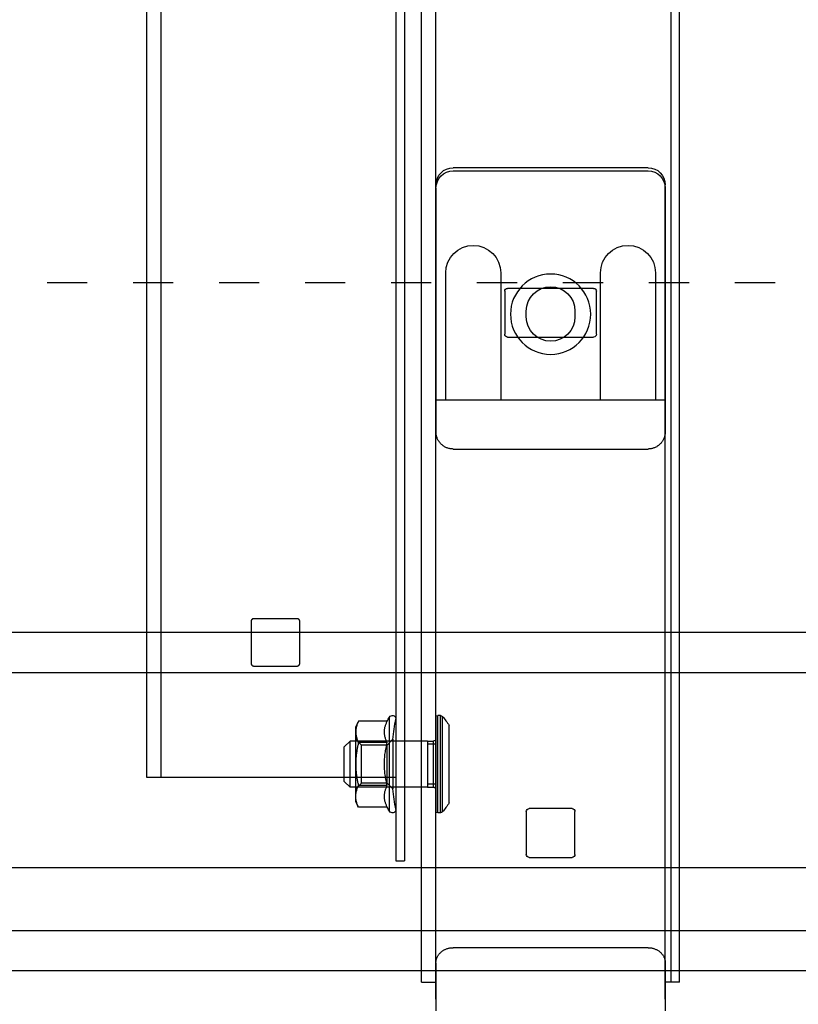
# Model space of a CAD drawing. Header units: millimetres. Extents: x 22865 to 60762, y -18816 to 15611.
# Tile 114 of 256: x 25864 to 25878, y 8450 to 8467. Entities that reach past the tile are written whole.
import ezdxf

# ---------------------------------------------------------------- set-up
doc = ezdxf.new("R2010")
doc.units = ezdxf.units.MM
doc.linetypes.add('DASHED', pattern=[15, 7, -8])
for name, color, linetype in [('1', 7, 'Continuous'), ('A_KURVEN', 7, 'Continuous'), ('bramy przemyslowe', 5, 'Continuous'), ('BRO0010100955_PBL77', 7, 'Continuous'), ('BRO0010100975_PBL47', 7, 'Continuous'), ('BRO0010102688_PBL26', 7, 'Continuous'), ('BRO0010102688_PBL49', 7, 'Continuous'), ('WYMIARY', 6, 'Continuous'), ('Z3018270_PBL71', 7, 'Continuous'), ('Z3043208_PBL69', 7, 'Continuous'), ('Z3067108_AF1_PBL37', 7, 'Continuous'), ('Z3067109_AF2_PBL40', 7, 'Continuous')]:
    doc.layers.add(name, color=color, linetype=linetype)
doc.layers.add('projekt', color=6, linetype='Continuous', lineweight=9)
doc.styles.add('1-100', font='simplex.shx', dxfattribs={"width": 0.8, "height": 15})
doc.dimstyles.new('1-100', dxfattribs={"dimscale": 0.5, "dimtxt": 100, "dimasz": 1, "dimexe": 0.18, "dimexo": 0.0625, "dimgap": 5, "dimtad": 1, "dimdec": 1, "dimzin": 0, "dimdsep": 46, "dimtxsty": '1-100', "dimblk1": 'K', "dimblk2": 'K', "dimsah": 1, "dimcen": 0.09, "dimse1": 1, "dimse2": 1, "dimadec": 0, "dimazin": 0, "dimtfac": 1, "dimtdec": 1, "dimtofl": 0, "dimtmove": 0, "dimatfit": 3, "dimldrblk": 'K', "dimfxl": 0, "dimtolj": 1, "dimtzin": 0, "dimarcsym": 0})

# ---------------------------------------------------------------- blocks, each defined once
blk = doc.blocks.new('Abhängung_BRO0010102703_ABL25__1', base_point=(3675.51, 4250.11))
at = {"layer": '1', "color": 2, "linetype": 'Continuous'}
blk.add_line((5401.89, 5464.11), (5404.39, 5464.11), dxfattribs=at)
at = {"layer": 'BRO0010100955_PBL77', "color": 2, "linetype": 'Continuous'}
for p, q in [((5441.39, 5605.56), (5407.39, 5605.56)), ((5404.39, 5602.56), (5404.39, 5570.06)), ((5444.39, 5602.56), (5444.39, 5570.06)), ((5406.09, 5587.76), (5406.09, 5565.56)), ((5415.69, 5565.56), (5415.69, 5587.76)), ((5433.09, 5587.76), (5433.09, 5565.56)), ((5442.69, 5565.56), (5442.69, 5587.76)), ((5404.39, 5570.06), (5404.39, 5565.56)), ((5444.39, 5570.06), (5444.39, 5565.56)), ((5404.39, 5565.56), (5444.39, 5565.56)), ((5404.39, 5565.56), (5404.39, 5560.05)), ((5406.09, 5565.56), (5415.69, 5565.56)), ((5433.09, 5565.56), (5442.69, 5565.56)), ((5444.39, 5565.56), (5444.39, 5560.05)), ((5441.39, 5557.06), (5407.39, 5557.06))]:
    blk.add_line(p, q, dxfattribs=at)
blk.add_circle((5424.39, 5580.56), 7, dxfattribs=at)
for centre, radius, start, end in [((5407.39, 5602.56), 3, 90, 180), ((5441.39, 5602.56), 3, 0, 90), ((5410.89, 5587.76), 4.8, 0, 180), ((5437.89, 5587.76), 4.8, 0, 180)]:
    blk.add_arc(centre, radius, start, end, dxfattribs=at)
for points in [[(5404.39, 5560.05), (5404.41, 5559.79), (5404.44, 5559.53), (5404.5, 5559.28), (5404.58, 5559.03), (5404.68, 5558.79), (5404.8, 5558.56), (5404.94, 5558.34), (5405.1, 5558.13), (5405.27, 5557.94), (5405.47, 5557.76), (5405.67, 5557.6), (5405.89, 5557.46), (5406.13, 5557.34), (5406.37, 5557.24), (5406.62, 5557.16), (5406.87, 5557.11), (5407.13, 5557.07), (5407.39, 5557.06)], [(5441.39, 5557.06), (5441.66, 5557.07), (5441.92, 5557.11), (5442.17, 5557.16), (5442.42, 5557.24), (5442.66, 5557.34), (5442.89, 5557.46), (5443.12, 5557.6), (5443.32, 5557.76), (5443.52, 5557.94), (5443.69, 5558.13), (5443.85, 5558.34), (5443.99, 5558.56), (5444.11, 5558.79), (5444.21, 5559.03), (5444.29, 5559.28), (5444.35, 5559.53), (5444.38, 5559.79), (5444.39, 5560.05)]]:
    blk.add_spline(points, degree=3, dxfattribs=at)
at = {"layer": 'BRO0010100975_PBL47', "color": 2, "linetype": 'Continuous'}
for p, q in [((5407.39, 5606.11), (5441.39, 5606.11)), ((5404.39, 5567.18), (5404.39, 5603.11)), ((5444.39, 5567.18), (5444.39, 5603.11)), ((5420.14, 5581.11), (5420.14, 5580.11)), ((5428.64, 5580.11), (5428.64, 5581.11)), ((5404.39, 5461.11), (5404.39, 5567.18)), ((5444.39, 5461.11), (5444.39, 5567.18)), ((5407.39, 5470.11), (5441.39, 5470.11)), ((5404.39, 5467.46), (5404.39, 5463.23)), ((5444.39, 5467.46), (5444.39, 5463.23)), ((5404.39, 5463.23), (5404.39, 5459.11)), ((5444.39, 5463.23), (5444.39, 5459.11))]:
    blk.add_line(p, q, dxfattribs=at)
for centre, radius, start, end in [((5407.39, 5603.11), 3, 90, 180), ((5441.39, 5603.11), 3, 0, 90), ((5424.39, 5581.11), 4.25, 0, 180), ((5424.39, 5580.11), 4.25, 180, 0)]:
    blk.add_arc(centre, radius, start, end, dxfattribs=at)
for points in [[(5407.39, 5470.11), (5407.16, 5470.1), (5406.93, 5470.08), (5406.69, 5470.04), (5406.47, 5469.98), (5406.25, 5469.91), (5406.03, 5469.82), (5405.83, 5469.72), (5405.63, 5469.61), (5405.45, 5469.48), (5405.27, 5469.34), (5405.11, 5469.18), (5404.97, 5469.02), (5404.84, 5468.85), (5404.72, 5468.67), (5404.62, 5468.48), (5404.54, 5468.28), (5404.48, 5468.08), (5404.43, 5467.88), (5404.4, 5467.67), (5404.39, 5467.46)], [(5444.39, 5467.46), (5444.39, 5467.67), (5444.36, 5467.88), (5444.31, 5468.08), (5444.25, 5468.28), (5444.17, 5468.48), (5444.07, 5468.67), (5443.95, 5468.85), (5443.82, 5469.02), (5443.68, 5469.18), (5443.52, 5469.34), (5443.34, 5469.48), (5443.16, 5469.61), (5442.96, 5469.72), (5442.76, 5469.82), (5442.54, 5469.91), (5442.32, 5469.98), (5442.09, 5470.04), (5441.86, 5470.08), (5441.63, 5470.1), (5441.39, 5470.11)]]:
    blk.add_spline(points, degree=3, dxfattribs=at)
at = {"layer": 'BRO0010102688_PBL26', "color": 2, "linetype": 'Continuous'}
for p, q in [((5449.89, 5759.55), (5449.89, 5485.24)), ((5451.39, 5759.55), (5451.39, 5485.24)), ((5492.39, 5759.55), (5492.39, 5499.86)), ((5494.89, 5759.55), (5494.89, 5499.86)), ((5468.14, 5519.67), (5468.14, 5527.03)), ((5468.64, 5527.47), (5476.14, 5527.47)), ((5476.64, 5527.03), (5476.64, 5519.67)), ((5476.14, 5519.22), (5468.64, 5519.22)), ((5494.89, 5499.86), (5451.39, 5499.86)), ((5451.39, 5485.24), (5449.89, 5485.24))]:
    blk.add_line(p, q, dxfattribs=at)
for points in [[(5468.14, 5527.03), (5468.15, 5527.07), (5468.15, 5527.11), (5468.17, 5527.16), (5468.18, 5527.2), (5468.2, 5527.24), (5468.23, 5527.27), (5468.26, 5527.31), (5468.29, 5527.34), (5468.33, 5527.37), (5468.37, 5527.4), (5468.41, 5527.42), (5468.45, 5527.44), (5468.5, 5527.45), (5468.55, 5527.46), (5468.6, 5527.47), (5468.64, 5527.47)], [(5476.14, 5527.47), (5476.19, 5527.47), (5476.24, 5527.46), (5476.29, 5527.45), (5476.34, 5527.44), (5476.38, 5527.42), (5476.42, 5527.4), (5476.46, 5527.37), (5476.5, 5527.34), (5476.53, 5527.31), (5476.56, 5527.27), (5476.59, 5527.24), (5476.61, 5527.2), (5476.62, 5527.16), (5476.63, 5527.11), (5476.64, 5527.07), (5476.64, 5527.03)], [(5468.64, 5519.22), (5468.6, 5519.22), (5468.55, 5519.23), (5468.5, 5519.24), (5468.45, 5519.26), (5468.41, 5519.27), (5468.37, 5519.3), (5468.33, 5519.32), (5468.29, 5519.35), (5468.26, 5519.38), (5468.23, 5519.42), (5468.2, 5519.46), (5468.18, 5519.5), (5468.17, 5519.54), (5468.15, 5519.58), (5468.15, 5519.62), (5468.14, 5519.67)], [(5476.64, 5519.67), (5476.64, 5519.62), (5476.63, 5519.58), (5476.62, 5519.54), (5476.61, 5519.5), (5476.59, 5519.46), (5476.56, 5519.42), (5476.53, 5519.38), (5476.5, 5519.35), (5476.46, 5519.32), (5476.42, 5519.3), (5476.38, 5519.27), (5476.34, 5519.26), (5476.29, 5519.24), (5476.24, 5519.23), (5476.19, 5519.22), (5476.14, 5519.22)]]:
    blk.add_spline(points, degree=3, dxfattribs=at)
at = {"layer": 'BRO0010102688_PBL49', "color": 2, "linetype": 'Continuous'}
for p, q in [((5401.89, 5464.11), (5401.89, 5763.11)), ((5403.39, 5464.11), (5403.39, 5763.11)), ((5444.39, 5464.11), (5444.39, 5763.11)), ((5446.89, 5464.11), (5446.89, 5763.11)), ((5416.89, 5585.06), (5431.89, 5585.06)), ((5416.39, 5577.06), (5416.39, 5584.56)), ((5432.39, 5584.56), (5432.39, 5577.06)), ((5431.89, 5576.56), (5416.89, 5576.56)), ((5420.14, 5486.36), (5420.14, 5493.86)), ((5420.64, 5494.36), (5428.14, 5494.36)), ((5428.64, 5493.86), (5428.64, 5486.36)), ((5428.14, 5485.86), (5420.64, 5485.86)), ((5446.89, 5464.11), (5444.39, 5464.11))]:
    blk.add_line(p, q, dxfattribs=at)
for centre, start, end in [((5416.89, 5584.56), 90, 180), ((5431.89, 5584.56), 0, 90), ((5416.89, 5577.06), 180, 270), ((5431.89, 5577.06), 270, 0), ((5420.64, 5493.86), 90, 180), ((5428.14, 5493.86), 0, 90), ((5420.64, 5486.36), 180, 270), ((5428.14, 5486.36), 270, 0)]:
    blk.add_arc(centre, 0.5, start, end, dxfattribs=at)
at = {"layer": 'Z3018270_PBL71', "color": 2, "linetype": 'Continuous'}
for p, q in [((5451.39, 5510.01), (5451.39, 5494.21)), ((5452.52, 5493.92), (5452.52, 5510.3)), ((5452.89, 5509.62), (5457.93, 5509.62)), ((5457.93, 5509.62), (5458.39, 5508.61)), ((5458.39, 5495.61), (5458.39, 5508.61)), ((5451.91, 5506.44), (5452.91, 5505.44)), ((5451.91, 5506.44), (5451.91, 5497.79)), ((5452.89, 5505.87), (5457.93, 5505.87)), ((5457.39, 5505.44), (5458.39, 5506.44)), ((5452.91, 5505.44), (5457.39, 5505.44)), ((5452.91, 5498.79), (5452.91, 5505.44)), ((5457.39, 5498.79), (5457.39, 5505.44)), ((5451.91, 5497.79), (5452.91, 5498.79)), ((5452.89, 5498.36), (5457.93, 5498.36)), ((5452.91, 5498.79), (5457.39, 5498.79)), ((5457.39, 5498.79), (5458.39, 5497.79)), ((5457.93, 5494.61), (5458.39, 5495.61)), ((5452.89, 5494.61), (5457.93, 5494.61))]:
    blk.add_line(p, q, dxfattribs=at)
for centre, radius, start, end in [((5451.99, 5510.01), 0.6, 28.7492, 180), ((5402.21, 5501.04), 50, 6.1961, 10.3367), ((5417.45, 5491.06), 40, 27.6391, 28.7492), ((5402.21, 5503.18), 50, 349.6633, 353.8039), ((5451.99, 5494.21), 0.6, 180, 331.2508), ((5417.45, 5513.16), 40, 331.2508, 332.3609)]:
    blk.add_arc(centre, radius, start, end, dxfattribs=at)
for points in [[(5452.89, 5505.87), (5453, 5506.09), (5453.1, 5506.31), (5453.18, 5506.55), (5453.26, 5506.79), (5453.32, 5507.03), (5453.36, 5507.27), (5453.39, 5507.5), (5453.4, 5507.74), (5453.39, 5507.98), (5453.36, 5508.21), (5453.32, 5508.45), (5453.26, 5508.69), (5453.19, 5508.92), (5453.1, 5509.15), (5453, 5509.39), (5452.89, 5509.62)], [(5457.93, 5509.62), (5458.06, 5509.3), (5458.18, 5508.98), (5458.27, 5508.67), (5458.34, 5508.36), (5458.38, 5508.05), (5458.39, 5507.74)], [(5458.39, 5507.74), (5458.38, 5507.43), (5458.34, 5507.13), (5458.27, 5506.81), (5458.18, 5506.51), (5458.06, 5506.18), (5457.93, 5505.87)], [(5452.89, 5498.36), (5453, 5498.81), (5453.1, 5499.26), (5453.19, 5499.74), (5453.26, 5500.22), (5453.32, 5500.7), (5453.36, 5501.17), (5453.39, 5501.64), (5453.4, 5502.11), (5453.39, 5502.58), (5453.36, 5503.05), (5453.32, 5503.53), (5453.26, 5504), (5453.19, 5504.48), (5453.1, 5504.96), (5453, 5505.42), (5452.89, 5505.87)], [(5457.93, 5505.87), (5458.06, 5505.23), (5458.18, 5504.58), (5458.27, 5503.97), (5458.34, 5503.35), (5458.38, 5502.73), (5458.39, 5502.11)], [(5458.39, 5502.11), (5458.38, 5501.49), (5458.34, 5500.87), (5458.27, 5500.25), (5458.18, 5499.63), (5458.06, 5498.99), (5457.93, 5498.36)], [(5452.89, 5494.61), (5453, 5494.84), (5453.1, 5495.07), (5453.19, 5495.3), (5453.26, 5495.54), (5453.32, 5495.78), (5453.36, 5496.01), (5453.39, 5496.25), (5453.4, 5496.49), (5453.39, 5496.72), (5453.36, 5496.96), (5453.32, 5497.2), (5453.26, 5497.44), (5453.19, 5497.68), (5453.1, 5497.91), (5453, 5498.14), (5452.89, 5498.36)], [(5458.39, 5496.48), (5458.38, 5496.79), (5458.34, 5497.1), (5458.27, 5497.41), (5458.18, 5497.72), (5458.06, 5498.04), (5457.93, 5498.36)], [(5457.93, 5494.61), (5458.06, 5494.92), (5458.18, 5495.25), (5458.27, 5495.56), (5458.34, 5495.87), (5458.38, 5496.18), (5458.39, 5496.48)]]:
    blk.add_spline(points, degree=3, dxfattribs=at)
at = {"layer": 'Z3043208_PBL69', "color": 2, "linetype": 'Continuous'}
for p, q in [((5443.24, 5493.8), (5443.24, 5510.43)), ((5443.63, 5510.61), (5444.09, 5510.61)), ((5443.63, 5493.61), (5443.63, 5510.61)), ((5444.09, 5493.61), (5444.09, 5510.61)), ((5444.39, 5510.31), (5444.39, 5493.91)), ((5442.09, 5495.36), (5442.09, 5508.86)), ((5445.89, 5506.11), (5444.89, 5506.11)), ((5444.89, 5506.11), (5444.89, 5498.11)), ((5445.89, 5506.11), (5459.39, 5506.11)), ((5445.89, 5506.11), (5445.89, 5498.11)), ((5445.89, 5506.11), (5445.89, 5498.11)), ((5459.39, 5506.11), (5460.39, 5505.11)), ((5459.39, 5498.11), (5459.39, 5506.11)), ((5444.39, 5505.61), (5445.89, 5505.61)), ((5460.39, 5499.11), (5460.39, 5505.11)), ((5459.39, 5498.11), (5460.39, 5499.11)), ((5444.39, 5498.61), (5445.89, 5498.61)), ((5445.89, 5498.11), (5444.89, 5498.11)), ((5445.89, 5498.11), (5459.39, 5498.11)), ((5443.63, 5493.61), (5444.09, 5493.61))]:
    blk.add_line(p, q, dxfattribs=at)
for centre, radius, start, end in [((5456.78, 5499.31), 17.52, 140.6033, 146.9599), ((5443.63, 5510.11), 0.5, 90, 140.6033), ((5444.09, 5510.31), 0.3, 360, 90), ((5444.89, 5506.61), 0.5, 180, 270), ((5444.89, 5497.61), 0.5, 90, 180), ((5456.78, 5504.91), 17.52, 213.0401, 219.3967), ((5443.63, 5494.11), 0.5, 219.3967, 270), ((5444.09, 5493.91), 0.3, 270, 0)]:
    blk.add_arc(centre, radius, start, end, dxfattribs=at)
blk = doc.blocks.new('Oben_Z3067108_AF1_PBL37_', base_point=(-2052.47, -1421.03))
at = {"layer": 'Z3067108_AF1_PBL37', "color": 2, "linetype": 'Continuous'}
for p, q in [((4111.91, 4061), (670.37, 4061)), ((4111.91, 4054), (670.37, 4054)), ((4111.91, 4020), (670.37, 4020)), ((4111.91, 4009), (670.37, 4009))]:
    blk.add_line(p, q, dxfattribs=at)
blk = doc.blocks.new('Unten_Z3067109_AF2_PBL40_', base_point=(3595.4, 4267.11))
at = {"layer": 'Z3067109_AF2_PBL40', "color": 2, "linetype": 'Continuous'}
for p, q in [((7053.45, 5533.11), (3809.06, 5533.11)), ((7051.45, 5526.11), (3809.06, 5526.11))]:
    blk.add_line(p, q, dxfattribs=at)
blk = doc.blocks.new('blok222')
at = {"layer": 'A_KURVEN', "color": 2, "linetype": 'DASHED'}
blk.add_line((60994.401, 15532.408), (64159.401, 15532.408), dxfattribs=at)
at = {"layer": '1', "xscale": -1}
for name, p in [('Abhängung_BRO0010102703_ABL25__1', (63386.127, 14196.408)), ('Unten_Z3067109_AF2_PBL40_', (64689.626, 14153.408))]:
    blk.add_blockref(name, p, dxfattribs=at)
at = {"layer": 'Z3067108_AF1_PBL37', "xscale": -1}
blk.add_blockref('Oben_Z3067108_AF1_PBL37_', (67461.871, 9989.378), dxfattribs=at)
blk = doc.blocks.new('K')
for p, q in [((0, -19.114), (0, 19.114)), ((-19.114, 0), (19.114, 0))]:
    blk.add_line(p, q)
blk.add_circle((0, 0), 2.016)
blk = doc.blocks.new('*D1772')
at = {"layer": 'WYMIARY', "color": 0, "lineweight": -2}
blk.add_line((25666.932, 8352.422), (26205.932, 8352.422), dxfattribs=at)
at = {"layer": 'WYMIARY', "color": 0, "linetype": 'ByBlock', "lineweight": -2, "xscale": 0.5, "yscale": 0.5, "zscale": 0.5, "rotation": 180}
blk.add_blockref('K', (25666.432, 8352.422), dxfattribs=at)
at = {"layer": 'WYMIARY', "color": 0, "linetype": 'ByBlock', "lineweight": -2, "xscale": 0.5, "yscale": 0.5, "zscale": 0.5}
blk.add_blockref('K', (26206.432, 8352.422), dxfattribs=at)
at = {"layer": 'WYMIARY', "color": 0, "ltscale": 0.2, "insert": (25936.432, 8362.422), "char_height": 15, "attachment_point": 5, "style": '1-100'}
blk.add_mtext('\\A1;540', dxfattribs=at)
blk = doc.blocks.new('*D2030')
at = {"layer": 'projekt', "color": 0, "lineweight": -2, "ltscale": 0.2}
blk.add_line((27131.166, 11439.666), (23567.166, 11439.666), dxfattribs=at)
at = {"layer": 'projekt', "color": 0, "linetype": 'ByBlock', "lineweight": -2, "xscale": 0.5, "yscale": 0.5, "zscale": 0.5, "rotation": 180}
blk.add_blockref('K', (23566.666, 11439.666), dxfattribs=at)
at = {"layer": 'projekt', "color": 0, "linetype": 'ByBlock', "lineweight": -2, "xscale": 0.5, "yscale": 0.5, "zscale": 0.5}
blk.add_blockref('K', (27131.666, 11439.666), dxfattribs=at)
at = {"layer": 'projekt', "color": 0, "ltscale": 0.2, "insert": (25349.166, 11449.666), "char_height": 15, "attachment_point": 5, "style": '1-100'}
blk.add_mtext('\\A1;3565.0', dxfattribs=at)

msp = doc.modelspace()

# ---------------------------------------------------------------- block references
at = {"layer": 'bramy przemyslowe', "color": 0, "xscale": 0.1, "yscale": 0.1, "zscale": 0.1}
msp.add_blockref('blok222', (19709.492, 6909.362), dxfattribs=at)

# ---------------------------------------------------------------- dimensions: what is measured, and where the dimension line sits
at = {"layer": 'projekt', "color": 5, "ltscale": 0.2}
dim = msp.add_linear_dim(base=(23566.666, 11439.666), p1=(27131.666, 6344.063), p2=(23566.666, 6344.063), dimstyle='1-100', dxfattribs=at)
dim.commit()
dim.dimension.update_dxf_attribs({"geometry": '*D2030', "text_midpoint": (25349.166, 11449.666)})
at = {"layer": 'WYMIARY'}
dim = msp.add_linear_dim(base=(26206.432, 8352.422), p1=(25666.432, 8499.962), p2=(26206.432, 8499.962), dimstyle='1-100', override={"dimdec": 0, "dimtxsty": '1-100', "dimldrblk": 'K'}, dxfattribs=at)
dim.commit()
dim.dimension.update_dxf_attribs({"geometry": '*D1772', "text_midpoint": (25936.432, 8362.422)})

doc.saveas('drawing.dxf')
